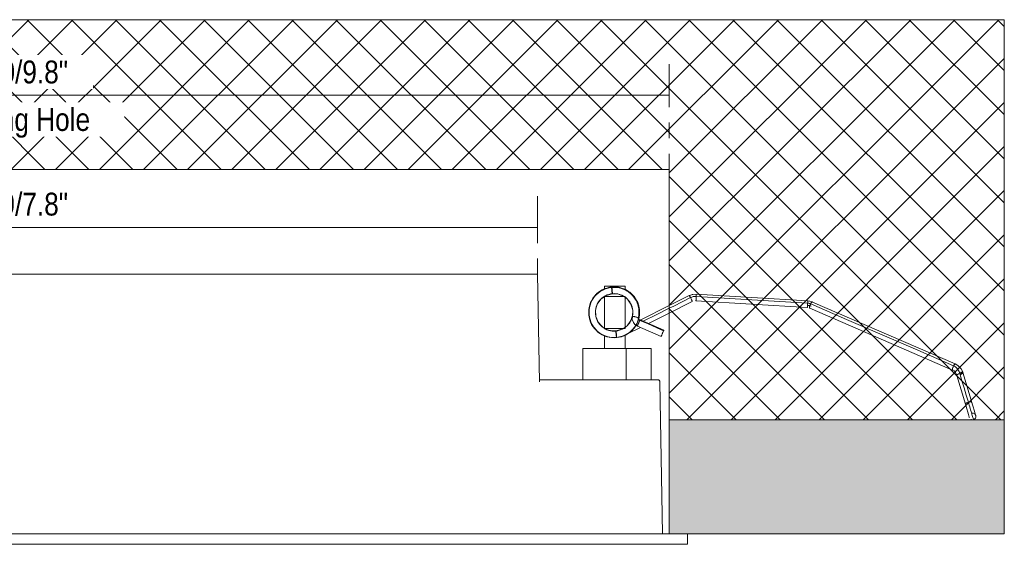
# Model space of a CAD drawing. Header units: millimetres. Extents: x -6769 to -5297, y 160 to 6644.
# Tile 15 of 15: x -6147 to -5957, y 6543 to 6644. Entities that reach past the tile are written whole.
import ezdxf

# ---------------------------------------------------------------- set-up
doc = ezdxf.new("R2010")
doc.units = ezdxf.units.MM
doc.linetypes.add('Dash', pattern=[6, 3, -3])
doc.layers.add('A-ANNO-DIMS', color=7, linetype='Continuous', lineweight=9, true_color=0x5b5b5b)
for name, color, linetype, lineweight in [('A-ANNO-DIMS-2', 7, 'Continuous', 9), ('A-DETL-GENF', 7, 'Continuous', 9), ('E-LITE-EQPM', 7, 'Continuous', 20)]:
    doc.layers.add(name, color=color, linetype=linetype, lineweight=lineweight)
doc.styles.add('Arial Narrow', font='ARIALN.TTF', dxfattribs={"height": 4.4})
doc.dimstyles.new('FARO_-_2_2mm_Arial_Narrow_mm_Inch_Left_H', dxfattribs={"dimscale": 304.8, "dimtxt": 4.503096, "dimasz": 0, "dimexe": 0.019685, "dimexo": 0.0625, "dimgap": 0.003281, "dimtad": 3, "dimtih": 1, "dimtoh": 1, "dimdec": 0, "dimzin": 0, "dimdsep": 46, "dimtxsty": 'Arial Narrow', "dimblk1": 'NONE', "dimblk2": 'NONE', "dimsah": 1, "dimcen": 0.09, "dimadec": 0, "dimazin": 0, "dimtfac": 1, "dimtdec": 4, "dimtix": 1, "dimtmove": 0, "dimatfit": 3, "dimfxl": 0.006562, "dimfxlon": 1, "dimtvp": 1, "dimtfill": 1, "dimtolj": 1, "dimtzin": 0, "dimarcsym": 2})

# ---------------------------------------------------------------- blocks, each defined once
blk = doc.blocks.new('43703_GLB - 43701 TROOP-3 white recessed lamp-669899-Planta_PDF')
at = {"lineweight": 9}
for p, q in [((-3011.53, 6592.34), (-3011.65, 6592.31)), ((-3011.53, 6592.34), (-3011.65, 6592.31)), ((-3011.53, 6592.34), (-3011.65, 6592.31)), ((-3010.94, 6591.14), (-3011.07, 6591.11)), ((-3010.94, 6591.14), (-3011.07, 6591.11)), ((-3010.94, 6591.14), (-3011.07, 6591.11)), ((-3010.15, 6591.36), (-3010.17, 6591.35)), ((-3010.15, 6591.36), (-3010.17, 6591.36)), ((-3010.15, 6591.36), (-3010.17, 6591.36)), ((-3010.15, 6591.36), (-3010.17, 6591.35)), ((-3008.84, 6592.58), (-3008.97, 6592.59)), ((-3008.84, 6592.58), (-3008.97, 6592.58)), ((-3008.84, 6592.58), (-3008.97, 6592.58)), ((-3008.61, 6591.12), (-3008.66, 6591.14)), ((-3008.61, 6591.13), (-3008.66, 6591.14)), ((-3008.61, 6591.13), (-3008.66, 6591.14)), ((-3008.61, 6591.13), (-3008.66, 6591.14)), ((-3007.37, 6592.03), (-3007.49, 6592.07)), ((-3007.37, 6592.02), (-3007.49, 6592.07)), ((-3006.71, 6591.56), (-3006.8, 6591.64)), ((-3006.52, 6591.41), (-3006.55, 6591.43)), ((-3006.52, 6591.41), (-3006.55, 6591.43)), ((-2995.35, 6591), (-2999.19, 6589.07)), ((-2994.8, 6591.18), (-2994.68, 6591.22)), ((-2972.58, 6589.98), (-2994, 6591.27)), ((-3014.46, 6589.3), (-3014.48, 6589.2)), ((-3014.46, 6589.3), (-3014.48, 6589.2)), ((-3014.46, 6589.3), (-3014.48, 6589.2)), ((-3014.46, 6589.31), (-3014.47, 6589.22)), ((-3014.46, 6589.31), (-3014.47, 6589.22)), ((-3014.46, 6589.3), (-3014.47, 6589.22)), ((-3014.46, 6589.3), (-3014.47, 6589.22)), ((-3014.46, 6589.3), (-3014.47, 6589.22)), ((-3014.46, 6589.3), (-3014.47, 6589.22)), ((-3013.83, 6590.57), (-3013.94, 6590.36)), ((-3013.83, 6590.57), (-3013.93, 6590.37)), ((-3013.83, 6590.57), (-3013.93, 6590.36)), ((-3013.83, 6590.57), (-3013.93, 6590.36)), ((-3013.83, 6590.57), (-3013.93, 6590.37)), ((-3013.83, 6590.57), (-3013.93, 6590.37)), ((-3013.83, 6590.57), (-3013.93, 6590.37)), ((-3013.83, 6590.57), (-3013.93, 6590.37)), ((-3013.83, 6590.57), (-3013.93, 6590.37)), ((-3006.34, 6588.68), (-3006.75, 6589.69)), ((-3005.84, 6590.62), (-3005.91, 6590.74)), ((-3005.63, 6590.34), (-3005.82, 6590.57)), ((-3005.63, 6590.33), (-3005.82, 6590.57)), ((-3005.63, 6590.34), (-3005.82, 6590.57)), ((-3005.63, 6590.33), (-3005.71, 6590.42)), ((-3005.63, 6590.33), (-3005.7, 6590.42)), ((-3005.63, 6590.34), (-3005.7, 6590.42)), ((-3005.63, 6590.34), (-3005.7, 6590.42)), ((-2999.19, 6589.07), (-3004.82, 6586.26)), ((-2999.19, 6587.62), (-2994.77, 6589.83)), ((-2994.08, 6589.97), (-2972.66, 6588.69)), ((-2972.21, 6589.93), (-2972.14, 6589.92)), ((-2944.16, 6577.83), (-2971.65, 6589.75)), ((-2971.62, 6589.74), (-2971.65, 6589.75)), ((-3005.05, 6588.88), (-3005.07, 6589.04)), ((-3005.06, 6588.88), (-3005.07, 6589.04)), ((-3004.92, 6588.13), (-3004.94, 6588.23)), ((-3003.21, 6585.61), (-2999.19, 6587.62)), ((-2972.16, 6588.56), (-2944.67, 6576.64)), ((-2968.2, 6588.26), (-2968.21, 6588.26)), ((-3014.56, 6586.67), (-3014.54, 6586.51)), ((-3014.56, 6586.67), (-3014.54, 6586.51)), ((-3014.56, 6586.67), (-3014.54, 6586.51)), ((-3014.09, 6585.47), (-3014.05, 6585.38)), ((-3013.26, 6586.83), (-3012.88, 6585.91)), ((-3013.25, 6586.83), (-3012.86, 6585.86)), ((-3013.25, 6586.82), (-3012.86, 6585.86)), ((-3007.08, 6585.49), (-3007.06, 6585.51)), ((-3007.08, 6585.49), (-3007.06, 6585.51)), ((-3000.23, 6584.33), (-3004.82, 6586.32)), ((-3013.98, 6585.22), (-3013.89, 6585.1)), ((-3013.98, 6585.22), (-3013.89, 6585.1)), ((-3013.98, 6585.22), (-3013.89, 6585.1)), ((-3013.98, 6585.22), (-3013.89, 6585.1)), ((-3013.98, 6585.21), (-3013.89, 6585.1)), ((-3013.09, 6584.14), (-3012.91, 6584.01)), ((-3013.09, 6584.14), (-3012.91, 6584.01)), ((-3013.09, 6584.14), (-3012.91, 6584.01)), ((-3013.09, 6584.14), (-3012.91, 6584.01)), ((-3013.08, 6584.14), (-3012.91, 6584.01)), ((-3013.08, 6584.13), (-3012.91, 6584.01)), ((-3013.08, 6584.13), (-3012.91, 6584.01)), ((-3013.08, 6584.13), (-3012.91, 6584.01)), ((-3013.08, 6584.13), (-3012.91, 6584.01)), ((-3012.38, 6583.62), (-3012.24, 6583.52)), ((-3012.38, 6583.62), (-3012.24, 6583.52)), ((-3012.36, 6583.61), (-3012.24, 6583.52)), ((-3012.36, 6583.61), (-3012.24, 6583.52)), ((-3008.66, 6584.42), (-3008.61, 6584.43)), ((-3008.62, 6584.42), (-3008.55, 6584.44)), ((-3008.62, 6584.42), (-3008.55, 6584.44)), ((-3008.61, 6584.42), (-3008.55, 6584.44)), ((-3006.95, 6583.74), (-3004.7, 6584.87)), ((-3006.95, 6583.83), (-3006.75, 6583.95)), ((-3006.95, 6583.83), (-3006.74, 6583.95)), ((-3006.95, 6583.83), (-3006.74, 6583.95)), ((-3006.32, 6584.33), (-3006.33, 6584.35)), ((-3005.78, 6584.98), (-3005.68, 6585.18)), ((-3005.61, 6585.25), (-3005.66, 6585.18)), ((-3005.33, 6585.13), (-3000.75, 6583.14)), ((-3008.09, 6583.2), (-3007.96, 6583.24)), ((-3008.09, 6583.21), (-3007.96, 6583.24)), ((-3008.09, 6583.21), (-3007.96, 6583.24)), ((-2944.16, 6577.83), (-2944.12, 6577.82)), ((-2944.89, 6576.74), (-2944.89, 6576.74)), ((-2943.36, 6576.18), (-2943.3, 6576)), ((-2940.97, 6570.44), (-2942.62, 6575.98)), ((-2943.86, 6575.62), (-2942.22, 6570.07)), ((-2943.34, 6573.85), (-2943.34, 6573.84)), ((-2940.85, 6570.01), (-2940.84, 6569.99))]:
    blk.add_line(p, q, dxfattribs=at)
at = {"lineweight": 9, "flags": 128}
for points in [[(-3010.28, 6592.65), (-3011.65, 6592.31), (-3012.86, 6591.6), (-3013.83, 6590.57), (-3014.46, 6589.3), (-3014.7, 6587.91), (-3014.54, 6586.51), (-3013.98, 6585.22), (-3013.08, 6584.14), (-3012.23, 6583.52), (-3010.76, 6582.97), (-3009.33, 6582.9)], [(-3012.65, 6591.73), (-3012.87, 6591.6), (-3013.1, 6591.35)], [(-3012.65, 6591.73), (-3012.87, 6591.6), (-3013.1, 6591.35)], [(-3012.65, 6591.73), (-3012.87, 6591.6), (-3013.1, 6591.35)], [(-3012.65, 6591.73), (-3012.87, 6591.6), (-3013.1, 6591.35)], [(-3012.65, 6591.73), (-3012.87, 6591.6), (-3013.1, 6591.35)], [(-3012.65, 6591.73), (-3012.87, 6591.6), (-3013.1, 6591.35)], [(-3012.65, 6591.72), (-3012.87, 6591.6), (-3013.1, 6591.35)], [(-3012.65, 6591.72), (-3012.87, 6591.6), (-3013.09, 6591.35)], [(-3012.65, 6591.72), (-3012.86, 6591.6), (-3013.09, 6591.35)], [(-3010.15, 6591.36), (-3011.33, 6591.04), (-3011.66, 6590.81)], [(-3005.02, 6586.72), (-3004.92, 6588.13), (-3005.22, 6589.5), (-3005.91, 6590.74), (-3006.8, 6591.64), (-3008.52, 6592.5), (-3010.28, 6592.65)], [(-3006.29, 6587), (-3006.23, 6588.22), (-3006.58, 6589.37), (-3007.22, 6590.28), (-3007.85, 6590.8), (-3008.99, 6591.28), (-3010.15, 6591.36)], [(-3008.56, 6592.47), (-3008.83, 6592.57), (-3008.97, 6592.58)], [(-2995.35, 6591), (-2994.68, 6591.22), (-2994, 6591.27)], [(-3011.69, 6590.79), (-3012.33, 6590.35), (-3013.04, 6589.37), (-3013.38, 6588.2), (-3013.32, 6586.98), (-3012.86, 6585.86), (-3012.2, 6585.08), (-3011.57, 6584.63), (-3010.5, 6584.24), (-3009.46, 6584.19)], [(-3005.51, 6590.07), (-3005.63, 6590.33), (-3005.7, 6590.42)], [(-3005.03, 6588.7), (-3005.07, 6589.04), (-3005.28, 6589.53)], [(-3005.05, 6588.87), (-3005.07, 6589.04), (-3005.27, 6589.49)], [(-2995.12, 6590.6), (-2998.35, 6588.99), (-2999.19, 6588.57)], [(-2999.19, 6588.57), (-2998.35, 6588.99), (-2995.12, 6590.6)], [(-2972.57, 6589.54), (-2977.93, 6589.87), (-2983.28, 6590.19), (-2988.64, 6590.51), (-2994, 6590.83)], [(-2994, 6590.83), (-2988.64, 6590.51), (-2983.28, 6590.19), (-2977.93, 6589.87), (-2972.57, 6589.54)], [(-2972.58, 6589.98), (-2972.14, 6589.92), (-2971.68, 6589.77)], [(-2971.98, 6589.39), (-2965.11, 6586.41), (-2958.23, 6583.44), (-2951.36, 6580.46), (-2944.49, 6577.48)], [(-2944.49, 6577.48), (-2951.36, 6580.46), (-2958.23, 6583.44), (-2965.11, 6586.41), (-2971.98, 6589.39)], [(-2999.19, 6588.57), (-3001.58, 6587.37), (-3004.23, 6586.05)], [(-3004.23, 6586.05), (-3001.58, 6587.37), (-2999.19, 6588.57)], [(-3014.11, 6585.5), (-3013.98, 6585.22), (-3013.76, 6584.95)], [(-3014.1, 6585.5), (-3013.98, 6585.21), (-3013.76, 6584.95)], [(-3014.09, 6585.47), (-3013.98, 6585.22), (-3013.76, 6584.95)], [(-3014.05, 6585.38), (-3013.98, 6585.22), (-3013.89, 6585.1)], [(-3009.33, 6582.9), (-3007.96, 6583.24), (-3006.74, 6583.95), (-3005.78, 6584.98), (-3005.61, 6585.32)], [(-3007.69, 6584.92), (-3007.29, 6585.2), (-3006.58, 6586.18), (-3006.28, 6587.17)], [(-3005.33, 6585.13), (-3005.82, 6585.45), (-3006.09, 6585.79), (-3006.31, 6586.39), (-3006.29, 6587)], [(-3004.87, 6586.23), (-3003.72, 6585.73), (-3002.57, 6585.24), (-3001.43, 6584.74), (-3000.28, 6584.24)], [(-3000.28, 6584.24), (-3001.43, 6584.74), (-3002.57, 6585.24), (-3003.72, 6585.73), (-3004.87, 6586.23)], [(-3009.46, 6584.19), (-3008.28, 6584.51), (-3008.04, 6584.68)], [(-3006.06, 6584.68), (-3005.78, 6584.98), (-3005.68, 6585.18)], [(-3006.06, 6584.68), (-3005.78, 6584.98), (-3005.68, 6585.18)], [(-3010.79, 6582.98), (-3010.77, 6582.97), (-3010.62, 6582.96)], [(-3010.79, 6582.98), (-3010.77, 6582.97), (-3010.62, 6582.96)], [(-3010.79, 6582.98), (-3010.77, 6582.97), (-3010.62, 6582.97)], [(-3010.79, 6582.98), (-3010.77, 6582.97), (-3010.61, 6582.96)], [(-2944.16, 6577.83), (-2943.65, 6577.54), (-2943.04, 6576.91), (-2942.67, 6576.16)], [(-2944.67, 6576.64), (-2944.41, 6576.49), (-2944.1, 6576.18), (-2943.92, 6575.79)], [(-2941.65, 6570.46), (-2942.07, 6571.84), (-2942.48, 6573.23), (-2942.89, 6574.61), (-2943.3, 6576)], [(-2943.3, 6576), (-2942.89, 6574.61), (-2942.48, 6573.23), (-2942.07, 6571.84), (-2941.65, 6570.46)], [(-2940.97, 6570.44), (-2940.84, 6569.99), (-2940.72, 6569.59), (-2940.52, 6568.92), (-2940.4, 6568.49), (-2940.32, 6568.24), (-2940.25, 6567.99), (-2940.22, 6567.91)], [(-2942.22, 6570.07), (-2942.08, 6569.62), (-2941.96, 6569.22), (-2941.76, 6568.55), (-2941.64, 6568.13), (-2941.56, 6567.87), (-2941.49, 6567.62), (-2941.46, 6567.54)]]:
    blk.add_lwpolyline(points, dxfattribs=at)
at = {"lineweight": 9}
blk.add_ellipse((-2942.33, 6572.74), major_axis=(-3.04, 10.21), ratio=0.000002, start_param=1.226329, end_param=1.245496, dxfattribs=at)
for points, knots in [([(-3011.79, 6583.3), (-3012.2, 6583.48), (-3013.12, 6584.05), (-3014.24, 6585.4), (-3014.81, 6587.29), (-3014.61, 6589.24), (-3013.68, 6590.96), (-3012.17, 6592.2), (-3010.92, 6592.58), (-3010.28, 6592.64)], [0.1641186, 0.1641186, 0.1641186, 0.1641186, 0.25, 0.375, 0.5, 0.625, 0.75, 0.875, 1, 1, 1, 1]), ([(-3011.43, 6592.38), (-3011.66, 6592.3), (-3012.48, 6591.95), (-3013.68, 6590.96), (-3014.61, 6589.24), (-3014.81, 6587.29), (-3014.24, 6585.4), (-3013, 6583.89), (-3011.27, 6582.97), (-3009.97, 6582.84), (-3009.33, 6582.9)], [0.076604, 0.076604, 0.076604, 0.076604, 0.125, 0.25, 0.375, 0.5, 0.625, 0.75, 0.875, 1, 1, 1, 1]), ([(-3013.3, 6591.19), (-3013.4, 6591.09), (-3013.92, 6590.51), (-3014.61, 6589.24), (-3014.81, 6587.29), (-3014.24, 6585.4), (-3013, 6583.89), (-3011.27, 6582.97), (-3009.97, 6582.84), (-3009.33, 6582.9)], [0.222438, 0.222438, 0.222438, 0.222438, 0.25, 0.375, 0.5, 0.625, 0.75, 0.875, 1, 1, 1, 1]), ([(-3010.29, 6592.56), (-3010.6, 6592.53), (-3011.22, 6592.41), (-3012.41, 6591.91), (-3013.65, 6590.89), (-3014.55, 6589.2), (-3014.74, 6587.28), (-3014.28, 6585.74), (-3013.57, 6584.68), (-3012.66, 6583.76), (-3011.24, 6583.01), (-3009.95, 6582.88), (-3009.32, 6582.94)], [0, 0, 0, 0, 0.0625, 0.125, 0.25, 0.375, 0.5, 0.625, 0.6875, 0.75, 0.875, 1, 1, 1, 1]), ([(-3009.32, 6582.94), (-3009.95, 6582.88), (-3011.24, 6583.01), (-3012.66, 6583.76), (-3013.57, 6584.68), (-3014.28, 6585.74), (-3014.74, 6587.28), (-3014.55, 6589.2), (-3013.65, 6590.89), (-3012.41, 6591.91), (-3011.22, 6592.41), (-3010.6, 6592.53), (-3010.29, 6592.56)], [0, 0, 0, 0, 0.125, 0.25, 0.3125, 0.375, 0.5, 0.625, 0.75, 0.875, 0.9375, 1, 1, 1, 1]), ([(-3013.33, 6591.17), (-3012.97, 6591.54), (-3012.04, 6592.24), (-3010.92, 6592.58), (-3010.28, 6592.64)], [0.7751695, 0.7751695, 0.7751695, 0.7751695, 0.875, 1, 1, 1, 1]), ([(-3005.24, 6589.49), (-3005.32, 6589.69), (-3005.67, 6590.47), (-3006.63, 6591.64), (-3008.33, 6592.56), (-3009.65, 6592.7), (-3010.28, 6592.64)], [0.5833333, 0.5833333, 0.5833333, 0.5833333, 0.625, 0.75, 0.875, 1, 1, 1, 1]), ([(-3005.81, 6590.57), (-3006.06, 6590.93), (-3006.8, 6591.74), (-3008.33, 6592.56), (-3009.65, 6592.7), (-3010.28, 6592.64)], [0.6632499, 0.6632499, 0.6632499, 0.6632499, 0.75, 0.875, 1, 1, 1, 1]), ([(-3005.65, 6585.18), (-3005.42, 6585.54), (-3004.98, 6586.52), (-3004.8, 6588.26), (-3005.37, 6590.13), (-3006.61, 6591.65), (-3008.34, 6592.58), (-3009.64, 6592.71), (-3010.27, 6592.65)], [0.2910341, 0.2910341, 0.2910341, 0.2910341, 0.375, 0.5, 0.625, 0.75, 0.875, 1, 1, 1, 1]), ([(-3005.25, 6589.47), (-3005.33, 6589.67), (-3005.68, 6590.44), (-3006.63, 6591.61), (-3008.34, 6592.52), (-3009.63, 6592.65), (-3010.26, 6592.59)], [0.5833333, 0.5833333, 0.5833333, 0.5833333, 0.625, 0.75, 0.875, 1, 1, 1, 1]), ([(-3008.6, 6591.17), (-3008.65, 6591.19), (-3009.15, 6591.35), (-3009.69, 6591.41), (-3010.16, 6591.36)], [0.8600266, 0.8600266, 0.8600266, 0.8600266, 0.875, 1, 1, 1, 1]), ([(-3008.61, 6591.17), (-3008.21, 6591.03), (-3007.42, 6590.59), (-3006.55, 6589.51), (-3006.13, 6588.13), (-3006.27, 6586.7), (-3006.95, 6585.43), (-3008.07, 6584.51), (-3008.99, 6584.24), (-3009.46, 6584.19)], [0.1393018, 0.1393018, 0.1393018, 0.1393018, 0.25, 0.375, 0.5, 0.625, 0.75, 0.875, 1, 1, 1, 1]), ([(-3009.06, 6592.6), (-3008.83, 6592.56), (-3007.97, 6592.37), (-3006.63, 6591.64), (-3005.39, 6590.13), (-3004.83, 6588.27), (-3004.99, 6586.66), (-3005.48, 6585.47), (-3006.21, 6584.39), (-3007.45, 6583.38), (-3008.69, 6583), (-3009.32, 6582.94)], [0.0793957, 0.0793957, 0.0793957, 0.0793957, 0.125, 0.25, 0.375, 0.5, 0.625, 0.6875, 0.75, 0.875, 1, 1, 1, 1]), ([(-3006.71, 6591.54), (-3006.22, 6591.14), (-3005.39, 6590.13), (-3004.83, 6588.27), (-3004.99, 6586.66), (-3005.48, 6585.47), (-3006.21, 6584.39), (-3007.45, 6583.38), (-3008.69, 6583), (-3009.32, 6582.94)], [0.25, 0.25, 0.25, 0.25, 0.375, 0.5, 0.625, 0.6875, 0.75, 0.875, 1, 1, 1, 1]), ([(-2995.34, 6590.96), (-2995.35, 6591), (-2995.35, 6591.01), (-2995.31, 6590.96), (-2995.3, 6590.94)], [0.25, 0.25, 0.25, 0.25, 0.3333333, 0.3749987, 0.3749987, 0.3749987, 0.3749987]), ([(-2994, 6590.83), (-2993.99, 6591.04), (-2993.99, 6591.3), (-2994.01, 6591.27), (-2994.02, 6591.23)], [-0.5, -0.5, -0.5, -0.5, -0.3333333, -0.25, -0.25, -0.25, -0.25]), ([(-3005.26, 6589.49), (-3005.11, 6589.09), (-3004.86, 6588.04), (-3005.04, 6586.31), (-3005.96, 6584.59), (-3007.46, 6583.36), (-3008.71, 6582.98), (-3009.34, 6582.92)], [0.4147593, 0.4147593, 0.4147593, 0.4147593, 0.5, 0.625, 0.75, 0.875, 1, 1, 1, 1]), ([(-3005.84, 6590.61), (-3005.72, 6590.44), (-3005.27, 6589.72), (-3004.83, 6588.27), (-3004.99, 6586.66), (-3005.48, 6585.47), (-3006.21, 6584.39), (-3007.45, 6583.38), (-3008.69, 6583), (-3009.32, 6582.94)], [0.3333333, 0.3333333, 0.3333333, 0.3333333, 0.375, 0.5, 0.625, 0.6875, 0.75, 0.875, 1, 1, 1, 1]), ([(-3005.26, 6589.53), (-3005.1, 6589.12), (-3004.85, 6588.07), (-3004.99, 6586.66), (-3005.48, 6585.47), (-3006.21, 6584.39), (-3007.45, 6583.38), (-3008.69, 6583), (-3009.32, 6582.94)], [0.4140177, 0.4140177, 0.4140177, 0.4140177, 0.5, 0.625, 0.6875, 0.75, 0.875, 1, 1, 1, 1]), ([(-2994.9, 6590.16), (-2994.87, 6590.11), (-2994.82, 6589.98), (-2994.78, 6589.9), (-2994.77, 6589.87)], [0.1250003, 0.1250003, 0.1250003, 0.1250003, 0.1666667, 0.25, 0.25, 0.25, 0.25]), ([(-2994.07, 6590.01), (-2994.06, 6590.05), (-2994.05, 6590.14), (-2994.03, 6590.28), (-2994.03, 6590.34)], [-0.25, -0.25, -0.25, -0.25, -0.1666667, -0.1250003, -0.1250003, -0.1250003, -0.1250003]), ([(-2972.59, 6589.95), (-2972.58, 6589.98), (-2972.56, 6590.01), (-2972.56, 6589.76), (-2972.57, 6589.54)], [0.25, 0.25, 0.25, 0.25, 0.3333333, 0.5, 0.5, 0.5, 0.5]), ([(-2971.98, 6589.39), (-2971.88, 6589.59), (-2971.7, 6589.8), (-2971.63, 6589.75), (-2971.62, 6589.71)], [-0.5, -0.5, -0.5, -0.5, -0.3333333, -0.25, -0.25, -0.25, -0.25]), ([(-3014.7, 6587.94), (-3014.7, 6587.73), (-3014.68, 6586.87), (-3014.24, 6585.4), (-3013.41, 6584.4), (-3012.91, 6583.99)], [0.4586715, 0.4586715, 0.4586715, 0.4586715, 0.5, 0.625, 0.75, 0.75, 0.75, 0.75]), ([(-3012.91, 6583.99), (-3013.41, 6584.4), (-3014.24, 6585.4), (-3014.68, 6586.87), (-3014.7, 6587.73), (-3014.7, 6587.94)], [0.25, 0.25, 0.25, 0.25, 0.375, 0.5, 0.5413285, 0.5413285, 0.5413285, 0.5413285]), ([(-3012.78, 6585.74), (-3012.86, 6585.85), (-3012.99, 6586.07), (-3013.1, 6586.31), (-3013.15, 6586.43)], [0.33999451, 0.33999451, 0.33999451, 0.33999451, 0.375, 0.40859437, 0.40859437, 0.40859437, 0.40859437]), ([(-3013.15, 6586.43), (-3013.1, 6586.31), (-3012.99, 6586.07), (-3012.86, 6585.85), (-3012.78, 6585.74)], [0.59140563, 0.59140563, 0.59140563, 0.59140563, 0.625, 0.66000549, 0.66000549, 0.66000549, 0.66000549]), ([(-3005.61, 6585.31), (-3005.74, 6585.09), (-3006.26, 6584.35), (-3007.45, 6583.38), (-3008.69, 6583), (-3009.32, 6582.94)], [0.7001282, 0.7001282, 0.7001282, 0.7001282, 0.75, 0.875, 1, 1, 1, 1]), ([(-3009.32, 6582.94), (-3008.69, 6583), (-3007.45, 6583.38), (-3006.26, 6584.35), (-3005.74, 6585.09), (-3005.61, 6585.31)], [0, 0, 0, 0, 0.125, 0.25, 0.2998718, 0.2998718, 0.2998718, 0.2998718]), ([(-3005.33, 6585.13), (-3005.34, 6585.13), (-3005.32, 6585.2), (-3005.11, 6585.7), (-3004.92, 6586.12), (-3004.87, 6586.23)], [0.0906536, 0.0906536, 0.0906536, 0.0906536, 0.1666667, 0.3333333, 0.5, 0.5, 0.5, 0.5]), ([(-3004.82, 6586.32), (-3004.82, 6586.32), (-3004.84, 6586.25), (-3005.04, 6585.75), (-3005.23, 6585.33), (-3005.29, 6585.22)], [0.0906536, 0.0906536, 0.0906536, 0.0906536, 0.1666667, 0.3333333, 0.5, 0.5, 0.5, 0.5]), ([(-3005.61, 6585.25), (-3005.73, 6585.04), (-3006.24, 6584.32), (-3007.44, 6583.34), (-3008.69, 6582.96), (-3009.33, 6582.9)], [0.7033623, 0.7033623, 0.7033623, 0.7033623, 0.75, 0.875, 1, 1, 1, 1]), ([(-3000.28, 6584.24), (-3000.33, 6584.13), (-3000.52, 6583.71), (-3000.73, 6583.21), (-3000.75, 6583.14), (-3000.75, 6583.14)], [-0.5, -0.5, -0.5, -0.5, -0.3333333, -0.1666667, -0.0906536, -0.0906536, -0.0906536, -0.0906536]), ([(-3000.47, 6583.82), (-3000.45, 6583.87), (-3000.38, 6584.02), (-3000.32, 6584.16), (-3000.28, 6584.24)], [0.71875, 0.71875, 0.71875, 0.71875, 0.8125, 1, 1, 1, 1]), ([(-3000.28, 6584.24), (-3000.26, 6584.28), (-3000.24, 6584.33), (-3000.23, 6584.33), (-3000.23, 6584.32)], [0, 0, 0, 0, 0.125, 0.21875, 0.21875, 0.21875, 0.21875]), ([(-3011.83, 6583.31), (-3011.64, 6583.23), (-3010.84, 6582.92), (-3009.97, 6582.84), (-3009.33, 6582.9)], [0.8333333, 0.8333333, 0.8333333, 0.8333333, 0.875, 1, 1, 1, 1]), ([(-3000.7, 6583.23), (-3000.72, 6583.19), (-3000.74, 6583.14), (-3000.75, 6583.14), (-3000.73, 6583.19), (-3000.7, 6583.28), (-3000.68, 6583.33)], [0, 0, 0, 0, 0.125, 0.21875, 0.3125, 0.4375, 0.4375, 0.4375, 0.4375]), ([(-2944.12, 6577.79), (-2944.14, 6577.83), (-2944.21, 6577.88), (-2944.39, 6577.67), (-2944.49, 6577.48)], [0.25, 0.25, 0.25, 0.25, 0.3333333, 0.5, 0.5, 0.5, 0.5]), ([(-2943.86, 6575.62), (-2943.87, 6575.65), (-2943.82, 6575.78), (-2943.52, 6575.94), (-2943.3, 6576)], [-0.25, -0.25, -0.25, -0.25, -0.1666667, 0, 0, 0, 0]), ([(-2943.3, 6576), (-2943.09, 6576.06), (-2942.74, 6576.1), (-2942.63, 6576.02), (-2942.62, 6575.98)], [-0.5, -0.5, -0.5, -0.5, -0.3333333, -0.2500009, -0.2500009, -0.2500009, -0.2500009]), ([(-2941.65, 6570.46), (-2941.87, 6570.39), (-2942.18, 6570.24), (-2942.23, 6570.11), (-2942.22, 6570.07)], [0, 0, 0, 0, 0.1666667, 0.25, 0.25, 0.25, 0.25]), ([(-2940.97, 6570.44), (-2940.99, 6570.48), (-2941.1, 6570.56), (-2941.44, 6570.52), (-2941.65, 6570.46)], [0.2500009, 0.2500009, 0.2500009, 0.2500009, 0.3333333, 0.5, 0.5, 0.5, 0.5]), ([(-2940.22, 6567.91), (-2940.26, 6568.02), (-2940.43, 6568.33), (-2940.81, 6568.42), (-2941.03, 6568.35)], [-0.25, -0.25, -0.25, -0.25, -0.1666667, 0, 0, 0, 0])]:
    blk.add_open_spline(points, degree=3, knots=knots, dxfattribs=at)
for points in [[(-3009.45, 6584.17), (-3009.92, 6584.12), (-3010.88, 6584.22), (-3012.16, 6584.9), (-3013.08, 6586.03), (-3013.49, 6587.41), (-3013.35, 6588.85), (-3012.67, 6590.12), (-3011.55, 6591.04), (-3010.63, 6591.32), (-3010.16, 6591.36)], [(-3010.16, 6591.36), (-3010.63, 6591.32), (-3011.55, 6591.04), (-3012.67, 6590.12), (-3013.35, 6588.85), (-3013.49, 6587.41), (-3013.08, 6586.03), (-3012.16, 6584.9), (-3010.88, 6584.22), (-3009.92, 6584.12), (-3009.45, 6584.17)], [(-3009.46, 6584.19), (-3009.93, 6584.15), (-3010.88, 6584.24), (-3012.16, 6584.92), (-3013.07, 6586.04), (-3013.49, 6587.43), (-3013.34, 6588.86), (-3012.66, 6590.13), (-3011.54, 6591.05), (-3010.62, 6591.33), (-3010.15, 6591.37)], [(-3010.15, 6591.37), (-3010.62, 6591.33), (-3011.54, 6591.05), (-3012.66, 6590.13), (-3013.34, 6588.86), (-3013.49, 6587.43), (-3013.07, 6586.04), (-3012.16, 6584.92), (-3010.88, 6584.24), (-3009.93, 6584.15), (-3009.46, 6584.19)], [(-3012.11, 6592.09), (-3012.35, 6591.96), (-3012.58, 6591.81), (-3012.8, 6591.64)], [(-3012.8, 6591.64), (-3012.58, 6591.81), (-3012.35, 6591.96), (-3012.11, 6592.09)], [(-3011.53, 6592.35), (-3011.13, 6592.5), (-3010.71, 6592.6), (-3010.28, 6592.64)], [(-3010.27, 6592.65), (-3010.28, 6592.66), (-3010.29, 6592.64), (-3010.29, 6592.52), (-3010.28, 6592.33), (-3010.26, 6592.08), (-3010.23, 6591.82), (-3010.2, 6591.59), (-3010.18, 6591.43), (-3010.16, 6591.37), (-3010.16, 6591.36)], [(-3010.16, 6591.36), (-3010.16, 6591.37), (-3010.18, 6591.43), (-3010.2, 6591.59), (-3010.23, 6591.82), (-3010.26, 6592.08), (-3010.28, 6592.33), (-3010.29, 6592.52), (-3010.29, 6592.64), (-3010.28, 6592.66), (-3010.27, 6592.65)], [(-3010.28, 6592.65), (-3010.28, 6592.65), (-3010.29, 6592.61), (-3010.28, 6592.46), (-3010.27, 6592.24), (-3010.25, 6591.99), (-3010.22, 6591.73), (-3010.2, 6591.59), (-3010.19, 6591.53)], [(-3010.27, 6592.63), (-3010.27, 6592.65), (-3010.28, 6592.66), (-3010.29, 6592.6), (-3010.29, 6592.56)], [(-3010.29, 6592.56), (-3010.29, 6592.6), (-3010.28, 6592.66), (-3010.27, 6592.65), (-3010.27, 6592.63)], [(-3010.15, 6591.37), (-3010.15, 6591.35), (-3010.16, 6591.35), (-3010.18, 6591.45), (-3010.21, 6591.62), (-3010.24, 6591.86), (-3010.26, 6592.12), (-3010.28, 6592.36), (-3010.29, 6592.55), (-3010.29, 6592.62), (-3010.28, 6592.64)], [(-3010.29, 6592.56), (-3009.54, 6592.63), (-3008, 6592.42), (-3006.09, 6591.09), (-3005.01, 6589.04), (-3004.98, 6587.49), (-3005.14, 6586.76)], [(-3005.14, 6586.76), (-3004.98, 6587.49), (-3005.01, 6589.04), (-3006.09, 6591.09), (-3008, 6592.42), (-3009.54, 6592.63), (-3010.29, 6592.56)], [(-3010.29, 6592.56), (-3010.29, 6592.52), (-3010.28, 6592.4), (-3010.26, 6592.17), (-3010.24, 6591.91), (-3010.21, 6591.67), (-3010.18, 6591.47), (-3010.16, 6591.36), (-3010.15, 6591.36), (-3010.15, 6591.37)], [(-3010.15, 6591.37), (-3010.15, 6591.36), (-3010.16, 6591.36), (-3010.18, 6591.47), (-3010.21, 6591.67), (-3010.24, 6591.91), (-3010.26, 6592.17), (-3010.28, 6592.4), (-3010.29, 6592.52), (-3010.29, 6592.56)], [(-3006.71, 6591.54), (-3007.2, 6591.95), (-3008.33, 6592.56), (-3009.65, 6592.7), (-3010.28, 6592.64)], [(-3008.97, 6592.59), (-3009.41, 6592.66), (-3009.85, 6592.68), (-3010.28, 6592.64)], [(-3010.28, 6592.65), (-3010.28, 6592.65), (-3010.26, 6592.62), (-3010.25, 6592.53), (-3010.24, 6592.47)], [(-3010.27, 6592.64), (-3010.28, 6592.65), (-3010.28, 6592.65), (-3010.28, 6592.64)], [(-3010.28, 6592.64), (-3010.28, 6592.65), (-3010.27, 6592.66), (-3010.25, 6592.56), (-3010.22, 6592.38), (-3010.2, 6592.15), (-3010.17, 6591.89), (-3010.15, 6591.65), (-3010.14, 6591.46), (-3010.15, 6591.39), (-3010.15, 6591.37)], [(-3006.02, 6584.66), (-3005.61, 6585.16), (-3005, 6586.31), (-3004.8, 6588.26), (-3005.37, 6590.13), (-3006.61, 6591.65), (-3008.34, 6592.58), (-3009.64, 6592.71), (-3010.27, 6592.65)], [(-3004.93, 6588.25), (-3004.99, 6588.89), (-3005.37, 6590.13), (-3006.61, 6591.65), (-3008.34, 6592.58), (-3009.64, 6592.71), (-3010.27, 6592.65)], [(-3010.16, 6591.36), (-3010.15, 6591.35), (-3010.15, 6591.37), (-3010.14, 6591.49), (-3010.15, 6591.68), (-3010.17, 6591.93), (-3010.2, 6592.19), (-3010.23, 6592.42), (-3010.26, 6592.58), (-3010.27, 6592.64), (-3010.27, 6592.65)], [(-3010.27, 6592.65), (-3010.27, 6592.64), (-3010.26, 6592.58), (-3010.23, 6592.42), (-3010.2, 6592.19), (-3010.17, 6591.93), (-3010.15, 6591.68), (-3010.14, 6591.49), (-3010.15, 6591.37), (-3010.15, 6591.35), (-3010.16, 6591.36)], [(-3010.15, 6591.36), (-3010.15, 6591.36), (-3010.14, 6591.4), (-3010.15, 6591.55), (-3010.16, 6591.77), (-3010.18, 6592.02), (-3010.21, 6592.28), (-3010.23, 6592.42), (-3010.24, 6592.47)], [(-3010.15, 6591.36), (-3010.16, 6591.36), (-3010.17, 6591.39), (-3010.18, 6591.48), (-3010.19, 6591.53)], [(-3010.16, 6591.37), (-3010.15, 6591.35), (-3010.15, 6591.35), (-3010.15, 6591.37)], [(-3007.78, 6592.22), (-3007.68, 6592.17), (-3007.58, 6592.12), (-3007.48, 6592.07)], [(-3007.48, 6592.07), (-3007.58, 6592.12), (-3007.68, 6592.17), (-3007.78, 6592.22)], [(-2995.34, 6590.96), (-2995.35, 6591), (-2995.35, 6591.01), (-2995.33, 6590.99)], [(-2995.3, 6590.94), (-2995.32, 6590.97), (-2995.35, 6591.01), (-2995.35, 6590.99), (-2995.34, 6590.96)], [(-2995.3, 6590.94), (-2995.32, 6590.97), (-2995.35, 6591.01), (-2995.35, 6590.99), (-2995.34, 6590.96)], [(-2994, 6591.26), (-2994, 6591.28), (-2994.01, 6591.27), (-2994.02, 6591.23)], [(-2994.02, 6591.23), (-2994.01, 6591.26), (-2994, 6591.29), (-2993.99, 6591.24), (-2993.99, 6591.2)], [(-2994.02, 6591.23), (-2994.01, 6591.26), (-2994, 6591.27), (-2994, 6591.27)], [(-2993.99, 6591.2), (-2993.99, 6591.17), (-2993.99, 6591.06), (-2993.99, 6590.91), (-2994, 6590.83)], [(-3014.49, 6589.2), (-3014.61, 6588.8), (-3014.68, 6588.38), (-3014.7, 6587.95)], [(-3014.7, 6587.95), (-3014.68, 6588.38), (-3014.61, 6588.8), (-3014.49, 6589.2)], [(-3013.58, 6590.88), (-3013.99, 6590.39), (-3014.3, 6589.81), (-3014.49, 6589.2)], [(-3014.49, 6589.2), (-3014.3, 6589.81), (-3013.99, 6590.39), (-3013.58, 6590.88)], [(-2995.12, 6590.6), (-2995.15, 6590.67), (-2995.22, 6590.81), (-2995.28, 6590.9), (-2995.3, 6590.94)], [(-2995.3, 6590.94), (-2995.26, 6590.87), (-2995.19, 6590.75), (-2995.12, 6590.6)], [(-2995.12, 6590.6), (-2994.94, 6590.69), (-2994.58, 6590.82), (-2994.19, 6590.84), (-2994, 6590.83)], [(-2994, 6590.83), (-2994.19, 6590.84), (-2994.58, 6590.82), (-2994.94, 6590.69), (-2995.12, 6590.6)], [(-2994.81, 6589.89), (-2994.79, 6589.86), (-2994.76, 6589.82), (-2994.76, 6589.85), (-2994.81, 6589.97), (-2994.89, 6590.15), (-2995, 6590.38), (-2995.08, 6590.53), (-2995.12, 6590.6)], [(-2995.12, 6590.6), (-2995.04, 6590.46), (-2994.96, 6590.3), (-2994.9, 6590.16)], [(-2994.81, 6589.89), (-2994.79, 6589.86), (-2994.76, 6589.82), (-2994.76, 6589.84), (-2994.77, 6589.87)], [(-2994.77, 6589.87), (-2994.76, 6589.83), (-2994.76, 6589.83), (-2994.78, 6589.84)], [(-2994.77, 6589.87), (-2994.76, 6589.83), (-2994.76, 6589.83), (-2994.78, 6589.84)], [(-2994.09, 6589.99), (-2994.08, 6589.96), (-2994.07, 6589.97), (-2994.07, 6590.01)], [(-2994.09, 6589.99), (-2994.08, 6589.96), (-2994.07, 6589.97), (-2994.07, 6590.01)], [(-2994.03, 6590.34), (-2994.04, 6590.26), (-2994.05, 6590.12), (-2994.07, 6590), (-2994.08, 6589.97), (-2994.08, 6589.98)], [(-2994.07, 6590.01), (-2994.07, 6589.98), (-2994.08, 6589.97), (-2994.08, 6589.98)], [(-2994.03, 6590.34), (-2994.02, 6590.49), (-2994, 6590.67), (-2994, 6590.83)], [(-2994, 6590.83), (-2994, 6590.75), (-2994.01, 6590.58), (-2994.02, 6590.41), (-2994.03, 6590.34)], [(-2972.67, 6588.75), (-2972.66, 6588.72), (-2972.66, 6588.67), (-2972.64, 6588.71), (-2972.62, 6588.83), (-2972.6, 6589.04), (-2972.58, 6589.29), (-2972.58, 6589.46), (-2972.57, 6589.54)], [(-2972.57, 6589.54), (-2972.58, 6589.33), (-2972.62, 6588.82), (-2972.65, 6588.65), (-2972.66, 6588.7)], [(-2972.26, 6589.07), (-2972.4, 6589.1), (-2972.53, 6589.12), (-2972.66, 6589.13)], [(-2972.57, 6589.54), (-2972.57, 6589.62), (-2972.56, 6589.77), (-2972.56, 6589.93), (-2972.57, 6590), (-2972.58, 6589.97), (-2972.59, 6589.95)], [(-2972.57, 6589.92), (-2972.57, 6589.95), (-2972.57, 6590), (-2972.58, 6589.97), (-2972.59, 6589.95)], [(-2972.59, 6589.95), (-2972.58, 6589.98), (-2972.58, 6589.99), (-2972.57, 6589.97)], [(-2972.57, 6589.54), (-2972.48, 6589.54), (-2972.3, 6589.51), (-2972.1, 6589.45), (-2972, 6589.41)], [(-2972, 6589.41), (-2972.1, 6589.45), (-2972.3, 6589.51), (-2972.48, 6589.54), (-2972.57, 6589.54)], [(-2972, 6589.41), (-2972.04, 6589.33), (-2972.11, 6589.18), (-2972.2, 6588.94), (-2972.24, 6588.74), (-2972.24, 6588.61), (-2972.2, 6588.57), (-2972.18, 6588.57)], [(-2972.12, 6588.56), (-2972.2, 6588.54), (-2972.25, 6588.73), (-2972.08, 6589.2), (-2971.98, 6589.39)], [(-2971.65, 6589.72), (-2971.66, 6589.75), (-2971.69, 6589.79), (-2971.78, 6589.74), (-2971.89, 6589.61), (-2971.97, 6589.48), (-2972, 6589.41)], [(-2971.65, 6589.72), (-2971.66, 6589.75), (-2971.68, 6589.77), (-2971.7, 6589.77)], [(-2971.69, 6589.75), (-2971.65, 6589.77), (-2971.63, 6589.75), (-2971.62, 6589.71)], [(-3004.93, 6588.25), (-3004.87, 6587.61), (-3005, 6586.31), (-3005.92, 6584.58), (-3007.44, 6583.34), (-3008.69, 6582.96), (-3009.33, 6582.9)], [(-3004.98, 6588.44), (-3004.97, 6588.38), (-3004.96, 6588.32), (-3004.96, 6588.26)], [(-3004.96, 6588.26), (-3004.96, 6588.32), (-3004.97, 6588.38), (-3004.98, 6588.44)], [(-2972.67, 6588.75), (-2972.66, 6588.72), (-2972.66, 6588.67), (-2972.65, 6588.7), (-2972.64, 6588.72)], [(-2972.64, 6588.72), (-2972.65, 6588.69), (-2972.66, 6588.68), (-2972.66, 6588.7)], [(-2972.26, 6589.07), (-2972.13, 6589.04), (-2972, 6588.99), (-2971.88, 6588.94)], [(-2972.23, 6588.62), (-2972.22, 6588.59), (-2972.2, 6588.57), (-2972.18, 6588.57)], [(-2972.12, 6588.56), (-2972.16, 6588.55), (-2972.18, 6588.57), (-2972.2, 6588.61)], [(-3006.27, 6586.99), (-3006.29, 6586.99), (-3006.3, 6587), (-3006.21, 6587), (-3006.03, 6586.97), (-3005.8, 6586.92), (-3005.55, 6586.87), (-3005.31, 6586.81), (-3005.19, 6586.78), (-3005.14, 6586.76)], [(-3005.14, 6586.76), (-3005.19, 6586.78), (-3005.31, 6586.81), (-3005.55, 6586.87), (-3005.8, 6586.92), (-3006.03, 6586.97), (-3006.21, 6587), (-3006.27, 6587), (-3006.28, 6587)], [(-3004.87, 6586.23), (-3004.89, 6586.19), (-3004.94, 6586.08), (-3005.04, 6585.86), (-3005.14, 6585.63), (-3005.23, 6585.4), (-3005.3, 6585.23), (-3005.33, 6585.16), (-3005.33, 6585.15)], [(-3004.87, 6586.23), (-3004.92, 6586.25), (-3005.01, 6586.31), (-3005.11, 6586.44), (-3005.16, 6586.6), (-3005.15, 6586.71), (-3005.14, 6586.76)], [(-3005.14, 6586.76), (-3005.15, 6586.71), (-3005.16, 6586.6), (-3005.11, 6586.44), (-3005.01, 6586.31), (-3004.92, 6586.25), (-3004.87, 6586.23)], [(-3005.03, 6586.71), (-3005.02, 6586.72), (-3005.02, 6586.73), (-3005.09, 6586.75), (-3005.14, 6586.76)], [(-3005.14, 6586.76), (-3005.09, 6586.75), (-3005.02, 6586.73), (-3005.02, 6586.72), (-3005.03, 6586.71)], [(-3005, 6586.99), (-3005.01, 6586.9), (-3005.03, 6586.8), (-3005.05, 6586.71)], [(-3005.05, 6586.71), (-3005.03, 6586.8), (-3005.01, 6586.9), (-3005, 6586.99)], [(-3004.87, 6586.23), (-3004.83, 6586.31), (-3004.81, 6586.34), (-3004.82, 6586.3)], [(-3004.82, 6586.3), (-3004.82, 6586.32), (-3004.82, 6586.33), (-3004.85, 6586.27), (-3004.87, 6586.23)], [(-3004.82, 6586.3), (-3004.82, 6586.32), (-3004.82, 6586.33), (-3004.85, 6586.27), (-3004.87, 6586.23)], [(-3009.46, 6584.19), (-3009.46, 6584.19), (-3009.47, 6584.14), (-3009.46, 6583.99), (-3009.45, 6583.77), (-3009.43, 6583.51), (-3009.4, 6583.26), (-3009.37, 6583.05), (-3009.35, 6582.92), (-3009.34, 6582.89), (-3009.33, 6582.9)], [(-3009.33, 6582.9), (-3009.34, 6582.89), (-3009.35, 6582.92), (-3009.37, 6583.05), (-3009.4, 6583.26), (-3009.43, 6583.51), (-3009.45, 6583.77), (-3009.46, 6583.99), (-3009.47, 6584.14), (-3009.46, 6584.19), (-3009.46, 6584.19)], [(-3009.32, 6582.94), (-3009.32, 6582.97), (-3009.33, 6583.07), (-3009.34, 6583.28), (-3009.36, 6583.53), (-3009.39, 6583.79), (-3009.42, 6584.01), (-3009.44, 6584.15), (-3009.46, 6584.2), (-3009.46, 6584.18), (-3009.47, 6584.15)], [(-3009.47, 6584.15), (-3009.46, 6584.18), (-3009.46, 6584.2), (-3009.44, 6584.15), (-3009.42, 6584.01), (-3009.39, 6583.79), (-3009.36, 6583.53), (-3009.34, 6583.28), (-3009.33, 6583.07), (-3009.32, 6582.97), (-3009.32, 6582.94)], [(-3009.33, 6582.9), (-3009.33, 6582.9), (-3009.32, 6582.95), (-3009.33, 6583.1), (-3009.34, 6583.32), (-3009.36, 6583.58), (-3009.39, 6583.83), (-3009.42, 6584.04), (-3009.44, 6584.17), (-3009.46, 6584.2), (-3009.46, 6584.19)], [(-3009.44, 6584.15), (-3009.45, 6584.18), (-3009.46, 6584.2), (-3009.46, 6584.19)], [(-3009.46, 6584.19), (-3009.46, 6584.2), (-3009.44, 6584.17), (-3009.42, 6584.04), (-3009.39, 6583.83), (-3009.36, 6583.58), (-3009.34, 6583.32), (-3009.33, 6583.1), (-3009.32, 6582.95), (-3009.33, 6582.9), (-3009.33, 6582.9)], [(-3006.02, 6584.66), (-3006.43, 6584.17), (-3007.44, 6583.34), (-3008.69, 6582.96), (-3009.33, 6582.9)], [(-3000.68, 6583.33), (-3000.66, 6583.38), (-3000.62, 6583.46), (-3000.55, 6583.64), (-3000.5, 6583.76), (-3000.47, 6583.82)], [(-3000.23, 6584.31), (-3000.22, 6584.35), (-3000.24, 6584.32), (-3000.28, 6584.24)], [(-3009.35, 6582.95), (-3009.34, 6582.92), (-3009.33, 6582.88), (-3009.33, 6582.91), (-3009.32, 6582.94)], [(-3009.32, 6582.94), (-3009.33, 6582.91), (-3009.33, 6582.88), (-3009.34, 6582.92), (-3009.35, 6582.95)], [(-3009.32, 6582.96), (-3009.33, 6582.93), (-3009.33, 6582.9), (-3009.33, 6582.9)], [(-2944.49, 6577.48), (-2944.45, 6577.55), (-2944.37, 6577.68), (-2944.26, 6577.81), (-2944.17, 6577.85), (-2944.13, 6577.82), (-2944.12, 6577.79)], [(-2944.12, 6577.79), (-2944.14, 6577.83), (-2944.16, 6577.85), (-2944.2, 6577.83)], [(-2944.17, 6577.84), (-2944.15, 6577.84), (-2944.13, 6577.82), (-2944.12, 6577.79)], [(-2944.49, 6577.48), (-2944.59, 6577.28), (-2944.76, 6576.81), (-2944.71, 6576.62), (-2944.63, 6576.64)], [(-2944.66, 6576.64), (-2944.68, 6576.64), (-2944.71, 6576.68), (-2944.72, 6576.81), (-2944.68, 6577.01), (-2944.6, 6577.25), (-2944.53, 6577.4), (-2944.49, 6577.48)], [(-2944.66, 6576.64), (-2944.68, 6576.64), (-2944.7, 6576.66), (-2944.71, 6576.69)], [(-2944.71, 6576.69), (-2944.69, 6576.65), (-2944.67, 6576.63), (-2944.63, 6576.64)], [(-2943.36, 6576.18), (-2943.44, 6576.48), (-2943.75, 6577.01), (-2944.22, 6577.36), (-2944.49, 6577.48)], [(-2944.49, 6577.48), (-2944.22, 6577.36), (-2943.75, 6577.01), (-2943.44, 6576.48), (-2943.36, 6576.18)], [(-2943.92, 6575.79), (-2943.92, 6575.82), (-2943.92, 6575.85), (-2943.89, 6575.88)], [(-2943.89, 6575.88), (-2943.92, 6575.85), (-2943.92, 6575.82), (-2943.92, 6575.79)], [(-2943.3, 6576), (-2943.38, 6575.98), (-2943.54, 6575.92), (-2943.74, 6575.81), (-2943.86, 6575.7), (-2943.87, 6575.64), (-2943.86, 6575.62)], [(-2943.36, 6576.18), (-2943.28, 6576.21), (-2943.11, 6576.24), (-2942.89, 6576.26), (-2942.73, 6576.23), (-2942.66, 6576.16), (-2942.68, 6576.07), (-2942.8, 6575.96), (-2942.99, 6575.85), (-2943.15, 6575.79), (-2943.23, 6575.76)], [(-2943.23, 6575.76), (-2943.15, 6575.79), (-2942.99, 6575.85), (-2942.8, 6575.96), (-2942.68, 6576.07), (-2942.66, 6576.16), (-2942.73, 6576.23), (-2942.89, 6576.26), (-2943.11, 6576.24), (-2943.28, 6576.21), (-2943.36, 6576.18)], [(-2942.62, 6575.98), (-2942.63, 6576.01), (-2942.68, 6576.05), (-2942.83, 6576.08), (-2943.06, 6576.06), (-2943.22, 6576.02), (-2943.3, 6576)], [(-2942.74, 6576.23), (-2942.71, 6576.21), (-2942.68, 6576.19), (-2942.67, 6576.16)], [(-2942.67, 6576.16), (-2942.68, 6576.19), (-2942.71, 6576.21), (-2942.74, 6576.23)], [(-2942.22, 6570.07), (-2942.22, 6570.1), (-2942.21, 6570.16), (-2942.09, 6570.27), (-2941.89, 6570.37), (-2941.74, 6570.43), (-2941.65, 6570.46)], [(-2941.65, 6570.46), (-2941.57, 6570.48), (-2941.41, 6570.52), (-2941.26, 6570.53), (-2941.2, 6570.53)], [(-2941.65, 6570.46), (-2941.54, 6570.08), (-2941.3, 6569.26), (-2940.96, 6568.11), (-2940.72, 6567.3), (-2940.66, 6567.11), (-2940.66, 6567.11)], [(-2940.66, 6567.11), (-2940.66, 6567.11), (-2940.72, 6567.3), (-2940.96, 6568.11), (-2941.3, 6569.26), (-2941.54, 6570.08), (-2941.65, 6570.46)], [(-2941.2, 6570.53), (-2941.13, 6570.53), (-2941.03, 6570.51), (-2940.98, 6570.47), (-2940.97, 6570.44)], [(-2941.15, 6567.16), (-2941, 6567.08), (-2940.82, 6567.06), (-2940.66, 6567.11)], [(-2940.66, 6567.11), (-2940.74, 6567.08), (-2940.91, 6567.07), (-2941.08, 6567.12), (-2941.15, 6567.16)], [(-2940.22, 6567.91), (-2940.2, 6567.83), (-2940.18, 6567.66), (-2940.26, 6567.41), (-2940.43, 6567.21), (-2940.58, 6567.13), (-2940.66, 6567.11)]]:
    blk.add_open_spline(points, degree=3, dxfattribs=at)
at = {"layer": 'E-LITE-EQPM'}
for p, q in [((-3223.83, 6595.11), (-3024.54, 6595.11)), ((-3024.18, 6574.41), (-3024.54, 6595.11)), ((-3011.69, 6592.3), (-3011.69, 6592.81)), ((-3011.69, 6592.81), (-3007.69, 6592.81)), ((-3007.69, 6592.81), (-3007.69, 6592.18)), ((-3011.69, 6584.68), (-3011.69, 6590.81)), ((-3011.69, 6590.81), (-3007.69, 6590.81)), ((-3007.69, 6590.81), (-3007.69, 6584.68)), ((-3011.69, 6584.68), (-3007.69, 6584.68)), ((-3011.69, 6581.33), (-3011.69, 6583.27)), ((-3007.69, 6583.38), (-3007.69, 6581.33)), ((-3015.8, 6580.81), (-3009.18, 6580.81)), ((-3015.8, 6580.81), (-3015.8, 6574.81)), ((-3011.69, 6580.81), (-3011.69, 6581.33)), ((-3009.18, 6580.81), (-3007.49, 6580.81)), ((-3007.69, 6581.33), (-3007.69, 6580.81)), ((-3007.49, 6574.81), (-3007.49, 6580.81)), ((-3007.49, 6580.81), (-3006.61, 6580.81)), ((-3006.61, 6580.81), (-3004.12, 6580.81)), ((-3004.12, 6580.81), (-3002.69, 6580.81)), ((-3002.69, 6574.81), (-3002.69, 6580.81)), ((-3001.49, 6574.81), (-3024.19, 6574.81)), ((-3024.18, 6574.52), (-3024.18, 6574.41)), ((-3000.98, 6574.3), (-3000.47, 6545.11)), ((-3249.19, 6545.11), (-2999.19, 6545.11)), ((-2995.69, 6545.11), (-2995.69, 6543.11)), ((-2995.69, 6543.11), (-3252.69, 6543.11))]:
    blk.add_line(p, q, dxfattribs=at)
blk.add_open_spline([(-3000.98, 6574.3), (-3000.98, 6574.37), (-3001, 6574.49), (-3001.1, 6574.64), (-3001.22, 6574.74), (-3001.36, 6574.8), (-3001.45, 6574.81), (-3001.49, 6574.81)], degree=3, knots=[0, 0, 0, 0, 0.25, 0.458333, 0.666667, 0.833333, 1, 1, 1, 1], dxfattribs=at)
blk = doc.blocks.new('DIMBLOCK11-Planta_PDF')
at = {"layer": 'A-ANNO-DIMS-2', "color": 251, "true_color": 0x5b5b5b}
for p, q in [((-6271.65, 6629.06), (-6271.65, 6635.56)), ((-6021.65, 6629.06), (-6021.65, 6635.56)), ((-6271.65, 6629.56), (-6021.65, 6629.56)), ((-6271.65, 6629.56), (-6271.65, 6627.56)), ((-6021.65, 6629.56), (-6021.65, 6627.56))]:
    blk.add_line(p, q, dxfattribs=at)
at = {"layer": 'A-ANNO-DIMS-2', "color": 0, "char_height": 4.4, "attachment_point": 1, "line_spacing_factor": 0.974696, "style": 'Arial Narrow', "bg_fill": 3, "box_fill_scale": 1.25, "bg_fill_color": 256, "bg_fill_true_color": 13158600, "bg_fill_transparency": 0}
for s, insert, width in [('250/9.8"', (-6155.94, 6636.25), 22.301), ('Ceiling Hole', (-6160.27, 6627.1), 32.6796)]:
    blk.add_mtext(s, dxfattribs=dict(at, insert=insert, width=width))
blk = doc.blocks.new('_None')
blk = doc.blocks.new('DIMBLOCK12-Planta_PDF')
at = {"layer": 'A-ANNO-DIMS-2', "color": 251, "true_color": 0x5b5b5b}
for p, q in [((-6246.3, 6603.62), (-6246.3, 6610.12)), ((-6047, 6603.62), (-6047, 6610.12)), ((-6246.3, 6604.12), (-6047, 6604.12)), ((-6246.3, 6604.12), (-6246.3, 6602.12)), ((-6047, 6604.12), (-6047, 6602.12))]:
    blk.add_line(p, q, dxfattribs=at)
at = {"layer": 'A-ANNO-DIMS-2', "color": 0, "insert": (-6155.94, 6610.81), "char_height": 4.4, "width": 22.301, "attachment_point": 1, "line_spacing_factor": 0.974696, "style": 'Arial Narrow', "bg_fill": 3, "box_fill_scale": 1.25, "bg_fill_color": 256, "bg_fill_true_color": 13158600, "bg_fill_transparency": 0}
blk.add_mtext('199/7.8"', dxfattribs=at)

msp = doc.modelspace()

# ---------------------------------------------------------------- hatches: boundary and pattern name
at = {"layer": 'A-DETL-GENF', "true_color": 0xaaaaaa}
h = msp.add_hatch(dxfattribs=at)
h.set_pattern_fill('FP_1', color=253, style=0, pattern_type=2)
h.set_pattern_definition([(45, (-3022.461, 0), (-4.2426407, 4.2426407), []), (135, (-3022.461, 0), (-4.2426407, -4.2426407), [])])
h.paths.add_polyline_path([(-5996.88, 6567.11), (-5957.19, 6567.11), (-5957.19, 6644.12), (-6336.09, 6644.12), (-6336.09, 6567.11), (-6271.65, 6567.11), (-6271.65, 6615.3), (-6021.65, 6615.3), (-6021.65, 6567.11)])
at = {"layer": 'A-DETL-GENF', "true_color": 0xf0f0f0}
h = msp.add_hatch(color=7, dxfattribs=at)
h.paths.add_polyline_path([(-6295.29, 6545.11), (-6271.65, 6545.11), (-6271.65, 6567.11), (-6336.09, 6567.11), (-6336.09, 6545.11)])
h.paths.add_polyline_path([(-6021.65, 6545.11), (-5957.19, 6545.11), (-5957.19, 6567.11), (-6021.65, 6567.11), (-6021.65, 6552.73)])

# ---------------------------------------------------------------- linework, layer by layer
at = {"layer": 'A-ANNO-DIMS', "color": 9, "true_color": 0xc8c8c8}
for p, q in [((-5957.19, 6644.12), (-6336.09, 6644.12)), ((-5957.19, 6567.11), (-5957.19, 6644.12))]:
    msp.add_line(p, q, dxfattribs=at)
at = {"layer": 'A-ANNO-DIMS', "color": 254, "linetype": 'Dash', "true_color": 0xd2d2d2}
for p, q in [((-6021.65, 6615.3), (-6021.65, 6635.3)), ((-6047, 6595.11), (-6047, 6607.54))]:
    msp.add_line(p, q, dxfattribs=at)
at = {"layer": 'E-LITE-EQPM', "color": 253, "true_color": 0xaaaaaa}
for p, q in [((-6271.65, 6615.3), (-6021.65, 6615.3)), ((-6021.65, 6615.3), (-6021.65, 6567.11))]:
    msp.add_line(p, q, dxfattribs=at)
at = {"layer": 'E-LITE-EQPM'}
for p, q in [((-5957.19, 6567.11), (-6021.65, 6567.11)), ((-6021.65, 6567.11), (-6021.65, 6545.11)), ((-5957.19, 6545.11), (-5957.19, 6567.11)), ((-6021.65, 6545.11), (-5957.19, 6545.11))]:
    msp.add_line(p, q, dxfattribs=at)

# ---------------------------------------------------------------- block references
msp.add_blockref('43703_GLB - 43701 TROOP-3 white recessed lamp-669899-Planta_PDF', (-3022.46, 0), dxfattribs=at)

# ---------------------------------------------------------------- next in the draw order: dimensions: what is measured, and where the dimension line sits
at = {"layer": 'A-ANNO-DIMS'}
dim = msp.add_linear_dim(base=(-6021.65, 6629.56), p1=(-6271.65, 6627.56), p2=(-6021.65, 6627.56), text='<>\\XCeiling Hole', dimstyle='FARO_-_2_2mm_Arial_Narrow_mm_Inch_Left_H', override={"dimpost": '<>', "dimfxl": 250}, dxfattribs=at)
dim.commit()
dim.dimension.update_dxf_attribs({"geometry": 'DIMBLOCK11-Planta_PDF', "text_midpoint": (-6146.65, 6629.56)})
dim = msp.add_linear_dim(base=(-6047, 6604.12), p1=(-6246.3, 6602.12), p2=(-6047, 6602.12), dimstyle='FARO_-_2_2mm_Arial_Narrow_mm_Inch_Left_H', override={"dimpost": '<>', "dimfxl": 199.291324}, dxfattribs=at)
dim.commit()
dim.dimension.update_dxf_attribs({"geometry": 'DIMBLOCK12-Planta_PDF', "text_midpoint": (-6146.65, 6607.97)})

doc.saveas('drawing.dxf')
